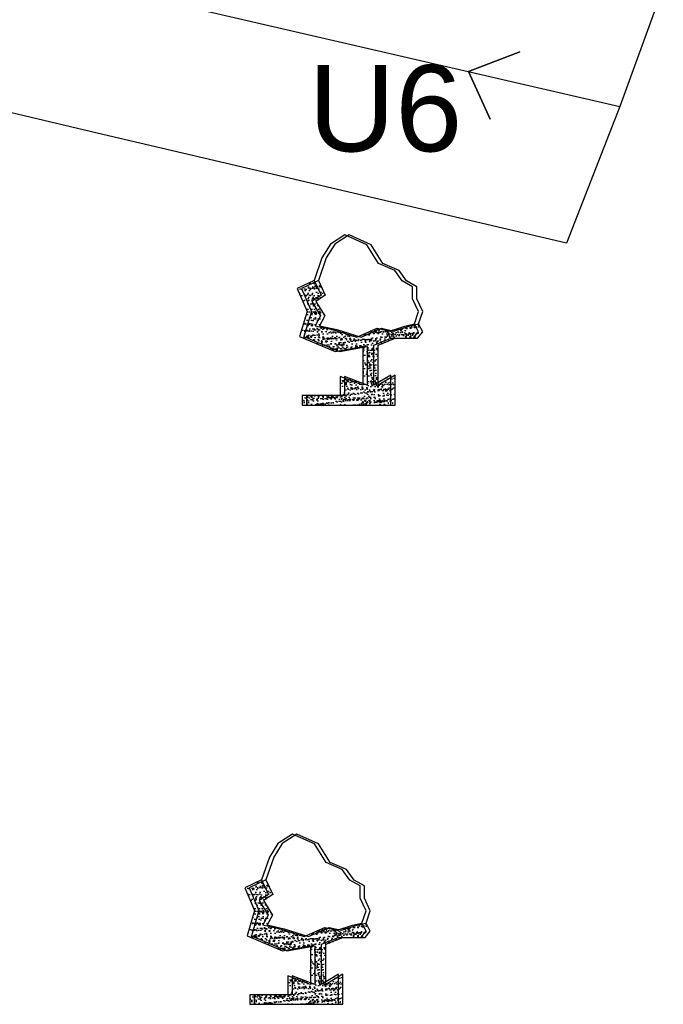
# Model space of a CAD drawing. Header units: inches. Extents: x -1841658761 to 3039153, y 1727 to 2165588347.
# Tile 24 of 41: x 10816 to 10848, y 4512 to 4561. Entities that reach past the tile are written whole.
import ezdxf

# ---------------------------------------------------------------- set-up
doc = ezdxf.new("R2010")
doc.units = ezdxf.units.IN
doc.header["$MEASUREMENT"] = 0
pattern_1 = [(50, (9885.0788, 4376.8484), (0.5715667, -0.0500056), [0.05976563, -0.65742187]), (355, (9885.0788, 4376.8484), (-0.11056747, 0.5994031), [0.0478125, -0.5259375]), (100.451444, (9885.1264, 4376.84425), (0.46099924, 0.5493975), [0.05079297, -0.55872262]), (46.1842, (9885.0788, 4377.0078), (0.85045794, -0.1318982), [0.0896484, -0.9861328]), (96.63564, (9885.1497, 4376.9968), (0.74480874, 0.77625076), [0.0761895, -0.8380844]), (351.18416, (9885.0788, 4377.0078), (0.7448087, 0.77625076), [0.07171875, -0.78890625]), (21, (9885.1585, 4376.96794), (0.4756603, -0.32083693), [0.05976563, -0.65742187]), (326, (9885.1585, 4376.96794), (0.1938919, 0.57785394), [0.0478125, -0.5259375]), (71.451445, (9885.1981, 4376.9412), (0.6695522, 0.257017), [0.05079296, -0.55872262]), (37.5, (9885.0788, 4376.84841), (0.009689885, 0.26527479), [0, -0.5195625, 0, -0.53390625, 0, -0.52792969]), (7.5, (9885.0788, 4376.8484), (0.20963354, 0.31429683), [0, -0.30440625, 0, -0.507609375, 0, -0.20121094]), (327.5, (9884.9011, 4376.84841), (0.425389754, -0.017973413), [0, -0.19921875, 0, -0.6215625, 0, -0.82476562]), (317.5, (9884.8214, 4376.8484), (0.46472648, 0.07977116), [0, -0.25898437, 0, -0.41278125, 0, -0.58570312])]
pattern_2 = [(50, (9882.4964, 4347.32445), (0.5715667, -0.0500056), [0.05976563, -0.65742187]), (355, (9882.4964, 4347.32445), (-0.11056747, 0.5994031), [0.0478125, -0.5259375]), (100.451444, (9882.544, 4347.3203), (0.46099924, 0.5493975), [0.05079297, -0.55872262]), (46.1842, (9882.4964, 4347.4838), (0.85045794, -0.1318982), [0.0896484, -0.9861328]), (96.63564, (9882.56725, 4347.4728), (0.74480874, 0.77625076), [0.0761895, -0.8380844]), (351.18416, (9882.4964, 4347.4838), (0.7448087, 0.77625076), [0.07171875, -0.78890625]), (21, (9882.57607, 4347.444), (0.4756603, -0.32083693), [0.05976563, -0.65742187]), (326, (9882.57607, 4347.444), (0.1938919, 0.57785394), [0.0478125, -0.5259375]), (71.451445, (9882.6157, 4347.41725), (0.6695522, 0.257017), [0.05079296, -0.55872262]), (37.5, (9882.49638, 4347.32445), (0.009689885, 0.26527479), [0, -0.5195625, 0, -0.53390625, 0, -0.52792969]), (7.5, (9882.49638, 4347.32445), (0.20963354, 0.31429683), [0, -0.30440625, 0, -0.507609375, 0, -0.20121094]), (327.5, (9882.31868, 4347.32445), (0.425389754, -0.017973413), [0, -0.19921875, 0, -0.6215625, 0, -0.82476562]), (317.5, (9882.239, 4347.32445), (0.46472648, 0.07977116), [0, -0.25898437, 0, -0.41278125, 0, -0.58570312])]

msp = doc.modelspace()

# ---------------------------------------------------------------- hatches: boundary and pattern name
at = {"ltscale": 0.02}
h = msp.add_hatch(dxfattribs=at)
h.set_pattern_fill('AR-CONC', color=256, scale=0.079687)
h.set_pattern_definition([(50, (9884.8663, 4376.8484), (0.5715667, -0.0500056), [0.05976563, -0.65742187]), (355, (9884.8663, 4376.8484), (-0.11056747, 0.5994031), [0.0478125, -0.5259375]), (100.451444, (9884.9139, 4376.84425), (0.46099924, 0.5493975), [0.05079297, -0.55872262]), (46.1842, (9884.8663, 4377.0078), (0.85045794, -0.1318982), [0.0896484, -0.9861328]), (96.63564, (9884.9372, 4376.9968), (0.74480874, 0.77625076), [0.0761895, -0.8380844]), (351.18416, (9884.8663, 4377.0078), (0.7448087, 0.77625076), [0.07171875, -0.78890625]), (21, (9884.946, 4376.96794), (0.4756603, -0.32083693), [0.05976563, -0.65742187]), (326, (9884.946, 4376.96794), (0.1938919, 0.57785394), [0.0478125, -0.5259375]), (71.451445, (9884.9856, 4376.9412), (0.6695522, 0.257017), [0.05079296, -0.55872262]), (37.5, (9884.8663, 4376.84841), (0.009689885, 0.26527479), [0, -0.5195625, 0, -0.53390625, 0, -0.52792969]), (7.5, (9884.8663, 4376.8484), (0.20963354, 0.31429683), [0, -0.30440625, 0, -0.507609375, 0, -0.20121094]), (327.5, (9884.6886, 4376.84841), (0.425389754, -0.017973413), [0, -0.19921875, 0, -0.6215625, 0, -0.82476562]), (317.5, (9884.6089, 4376.8484), (0.46472648, 0.07977116), [0, -0.25898437, 0, -0.41278125, 0, -0.58570312])])
h.paths.add_polyline_path([(10830.41164, 4545.9092), (10830.68253, 4546.39665), (10830.24006, 4547.10977), (10830.70059, 4547.41668), (10830.35719, 4548.13063), (10829.52975, 4547.74003), (10830.01242, 4546.61418), (10829.64468, 4545.37344), (10831.39148, 4544.63819), (10832.76897, 4544.88579), (10832.76897, 4542.97379), (10831.65027, 4543.40669), (10831.65027, 4542.46873), (10829.77372, 4542.46873), (10829.77372, 4541.99976), (10834.14029, 4541.99976), (10834.14029, 4543.47885), (10833.31029, 4542.97379), (10833.31029, 4544.95794), (10834.14923, 4545.29663), (10835.24076, 4545.29663), (10835.50022, 4545.60497), (10835.30067, 4546.00394), (10834.82878, 4545.89129), (10834.08438, 4545.64626), (10833.46706, 4545.79146), (10832.45939, 4545.34678), (10831.26043, 4545.71964)])
h = msp.add_hatch(dxfattribs=at)
h.set_pattern_fill('AR-CONC', color=256, scale=0.079687)
h.set_pattern_definition(pattern_1)
h.paths.add_polyline_path([(10830.62414, 4545.9092), (10830.89503, 4546.39665), (10830.45256, 4547.10977), (10830.91309, 4547.41668), (10830.56969, 4548.13063), (10829.74225, 4547.74003), (10830.22492, 4546.61418), (10829.85718, 4545.37344), (10831.60398, 4544.63819), (10832.98147, 4544.88579), (10832.98147, 4542.97379), (10831.86277, 4543.40669), (10831.86277, 4542.46873), (10829.98622, 4542.46873), (10829.98622, 4541.99976), (10834.35279, 4541.99976), (10834.35279, 4543.47885), (10833.52279, 4542.97379), (10833.52279, 4544.95794), (10834.36173, 4545.29663), (10835.45326, 4545.29663), (10835.71272, 4545.60497), (10835.51317, 4546.00394), (10835.04128, 4545.89129), (10834.29688, 4545.64626), (10833.67956, 4545.79146), (10832.67189, 4545.34678), (10831.47293, 4545.71964)])
h = msp.add_hatch(dxfattribs=at)
h.set_pattern_fill('AR-CONC', color=256, scale=0.079687)
h.set_pattern_definition(pattern_1)
h.paths.add_polyline_path([(10830.62414, 4545.9092), (10830.89503, 4546.39665), (10830.45256, 4547.10977), (10830.91309, 4547.41668), (10830.56969, 4548.13063), (10829.74225, 4547.74003), (10830.22492, 4546.61418), (10829.85718, 4545.37344), (10831.60398, 4544.63819), (10832.98147, 4544.88579), (10832.98147, 4542.97379), (10831.86277, 4543.40669), (10831.86277, 4542.46873), (10829.98622, 4542.46873), (10829.98622, 4541.99976), (10834.35279, 4541.99976), (10834.35279, 4543.47885), (10833.52279, 4542.97379), (10833.52279, 4544.95794), (10834.36173, 4545.29663), (10835.45326, 4545.29663), (10835.71272, 4545.60497), (10835.51317, 4546.00394), (10835.04128, 4545.89129), (10834.29688, 4545.64626), (10833.67956, 4545.79146), (10832.67189, 4545.34678), (10831.47293, 4545.71964)])
h = msp.add_hatch(dxfattribs=at)
h.set_pattern_fill('AR-CONC', color=256, scale=0.079687)
h.set_pattern_definition([(50, (9882.2839, 4347.32445), (0.5715667, -0.0500056), [0.05976563, -0.65742187]), (355, (9882.2839, 4347.32445), (-0.11056747, 0.5994031), [0.0478125, -0.5259375]), (100.451444, (9882.3315, 4347.3203), (0.46099924, 0.5493975), [0.05079297, -0.55872262]), (46.1842, (9882.2839, 4347.4838), (0.85045794, -0.1318982), [0.0896484, -0.9861328]), (96.63564, (9882.35475, 4347.4728), (0.74480874, 0.77625076), [0.0761895, -0.8380844]), (351.18416, (9882.2839, 4347.4838), (0.7448087, 0.77625076), [0.07171875, -0.78890625]), (21, (9882.36357, 4347.444), (0.4756603, -0.32083693), [0.05976563, -0.65742187]), (326, (9882.36357, 4347.444), (0.1938919, 0.57785394), [0.0478125, -0.5259375]), (71.451445, (9882.4032, 4347.41725), (0.6695522, 0.257017), [0.05079296, -0.55872262]), (37.5, (9882.28388, 4347.32445), (0.009689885, 0.26527479), [0, -0.5195625, 0, -0.53390625, 0, -0.52792969]), (7.5, (9882.28388, 4347.32445), (0.20963354, 0.31429683), [0, -0.30440625, 0, -0.507609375, 0, -0.20121094]), (327.5, (9882.10618, 4347.32445), (0.425389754, -0.017973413), [0, -0.19921875, 0, -0.6215625, 0, -0.82476562]), (317.5, (9882.0265, 4347.32445), (0.46472648, 0.07977116), [0, -0.25898437, 0, -0.41278125, 0, -0.58570312])])
h.paths.add_polyline_path([(10827.82922, 4516.38524), (10828.10012, 4516.87269), (10827.65765, 4517.58581), (10828.11817, 4517.89272), (10827.77477, 4518.60667), (10826.94733, 4518.21607), (10827.43001, 4517.09022), (10827.06227, 4515.84948), (10828.80906, 4515.11423), (10830.18656, 4515.36183), (10830.18656, 4513.44983), (10829.06786, 4513.88273), (10829.06786, 4512.94477), (10827.19131, 4512.94477), (10827.19131, 4512.4758), (10831.55788, 4512.4758), (10831.55788, 4513.95489), (10830.72788, 4513.44983), (10830.72788, 4515.43398), (10831.56681, 4515.77268), (10832.65834, 4515.77268), (10832.91781, 4516.08101), (10832.71826, 4516.47998), (10832.24636, 4516.36733), (10831.50196, 4516.1223), (10830.88464, 4516.2675), (10829.87698, 4515.82282), (10828.67801, 4516.19568)])
h = msp.add_hatch(dxfattribs=at)
h.set_pattern_fill('AR-CONC', color=256, scale=0.079687)
h.set_pattern_definition(pattern_2)
h.paths.add_polyline_path([(10828.04172, 4516.38524), (10828.31262, 4516.87269), (10827.87015, 4517.58581), (10828.33067, 4517.89272), (10827.98727, 4518.60667), (10827.15983, 4518.21607), (10827.64251, 4517.09022), (10827.27477, 4515.84948), (10829.02156, 4515.11423), (10830.39906, 4515.36183), (10830.39906, 4513.44983), (10829.28036, 4513.88273), (10829.28036, 4512.94477), (10827.40381, 4512.94477), (10827.40381, 4512.4758), (10831.77038, 4512.4758), (10831.77038, 4513.95489), (10830.94038, 4513.44983), (10830.94038, 4515.43398), (10831.77931, 4515.77268), (10832.87084, 4515.77268), (10833.13031, 4516.08101), (10832.93076, 4516.47998), (10832.45886, 4516.36733), (10831.71446, 4516.1223), (10831.09714, 4516.2675), (10830.08948, 4515.82282), (10828.89051, 4516.19568)])
h = msp.add_hatch(dxfattribs=at)
h.set_pattern_fill('AR-CONC', color=256, scale=0.079687)
h.set_pattern_definition(pattern_2)
h.paths.add_polyline_path([(10828.04172, 4516.38524), (10828.31262, 4516.87269), (10827.87015, 4517.58581), (10828.33067, 4517.89272), (10827.98727, 4518.60667), (10827.15983, 4518.21607), (10827.64251, 4517.09022), (10827.27477, 4515.84948), (10829.02156, 4515.11423), (10830.39906, 4515.36183), (10830.39906, 4513.44983), (10829.28036, 4513.88273), (10829.28036, 4512.94477), (10827.40381, 4512.94477), (10827.40381, 4512.4758), (10831.77038, 4512.4758), (10831.77038, 4513.95489), (10830.94038, 4513.44983), (10830.94038, 4515.43398), (10831.77931, 4515.77268), (10832.87084, 4515.77268), (10833.13031, 4516.08101), (10832.93076, 4516.47998), (10832.45886, 4516.36733), (10831.71446, 4516.1223), (10831.09714, 4516.2675), (10830.08948, 4515.82282), (10828.89051, 4516.19568)])

# ---------------------------------------------------------------- linework, layer by layer
for p, q in [((10807.6862, 4565.42896), (10845.43177, 4556.71471)), ((10847.57168, 4562.60476), (10845.43177, 4556.71471)), ((10819.67042, 4555.40181), (10803.99538, 4559.12226)), ((10837.97171, 4558.437), (10840.4982, 4559.40743)), ((10840.4982, 4559.40743), (10837.97171, 4558.437)), ((10837.97171, 4558.437), (10839.04479, 4556.08933)), ((10839.04479, 4556.08933), (10837.97171, 4558.437)), ((10845.43177, 4556.71471), (10842.79494, 4549.97598)), ((10842.79494, 4549.97598), (10819.67042, 4555.40181)), ((10831.87415, 4550.38233), (10831.16164, 4549.9228)), ((10832.08665, 4550.38233), (10831.37414, 4549.9228)), ((10832.08665, 4550.38233), (10831.37414, 4549.9228)), ((10832.95442, 4549.89983), (10831.87415, 4550.38233)), ((10833.16692, 4549.89983), (10832.08665, 4550.38233)), ((10833.16692, 4549.89983), (10832.08665, 4550.38233)), ((10831.16164, 4549.9228), (10830.74792, 4549.25648)), ((10831.37414, 4549.9228), (10830.96042, 4549.25648)), ((10831.37414, 4549.9228), (10830.96042, 4549.25648)), ((10833.52902, 4548.98076), (10832.95442, 4549.89983)), ((10833.74152, 4548.98076), (10833.16692, 4549.89983)), ((10833.74152, 4548.98076), (10833.16692, 4549.89983)), ((10830.74792, 4549.25648), (10830.35719, 4548.13063)), ((10830.96042, 4549.25648), (10830.56969, 4548.13063)), ((10830.96042, 4549.25648), (10830.56969, 4548.13063)), ((10834.33347, 4548.63611), (10833.52902, 4548.98076)), ((10834.54597, 4548.63611), (10833.74152, 4548.98076)), ((10834.54597, 4548.63611), (10833.74152, 4548.98076)), ((10834.70211, 4548.11853), (10834.33347, 4548.63611)), ((10834.91461, 4548.11853), (10834.54597, 4548.63611)), ((10834.91461, 4548.11853), (10834.54597, 4548.63611)), ((10830.35719, 4548.13063), (10829.52975, 4547.74003)), ((10830.56969, 4548.13063), (10829.74225, 4547.74003)), ((10830.56969, 4548.13063), (10829.74225, 4547.74003)), ((10830.35719, 4548.13063), (10830.70059, 4547.41668)), ((10830.56969, 4548.13063), (10830.91309, 4547.41668)), ((10830.56969, 4548.13063), (10830.91309, 4547.41668)), ((10835.21681, 4547.83127), (10834.70211, 4548.11853)), ((10835.42931, 4547.83127), (10834.91461, 4548.11853)), ((10835.42931, 4547.83127), (10834.91461, 4548.11853)), ((10829.52975, 4547.74003), (10830.01242, 4546.61418)), ((10829.74225, 4547.74003), (10830.22492, 4546.61418)), ((10829.74225, 4547.74003), (10830.22492, 4546.61418)), ((10835.21681, 4547.23716), (10835.21681, 4547.83127)), ((10835.42931, 4547.23716), (10835.42931, 4547.83127)), ((10835.42931, 4547.23716), (10835.42931, 4547.83127)), ((10830.70059, 4547.41668), (10830.24006, 4547.10977)), ((10830.24006, 4547.10977), (10830.68253, 4546.39665)), ((10830.91309, 4547.41668), (10830.45256, 4547.10977)), ((10830.91309, 4547.41668), (10830.45256, 4547.10977)), ((10830.45256, 4547.10977), (10830.89503, 4546.39665)), ((10830.45256, 4547.10977), (10830.89503, 4546.39665)), ((10835.50022, 4546.60238), (10835.21681, 4547.23716)), ((10835.71272, 4546.60238), (10835.42931, 4547.23716)), ((10835.71272, 4546.60238), (10835.42931, 4547.23716)), ((10830.01242, 4546.61418), (10829.64468, 4545.37344)), ((10830.22492, 4546.61418), (10829.85718, 4545.37344)), ((10830.22492, 4546.61418), (10829.85718, 4545.37344)), ((10835.30067, 4546.00394), (10835.50022, 4546.60238)), ((10835.51317, 4546.00394), (10835.71272, 4546.60238)), ((10835.51317, 4546.00394), (10835.71272, 4546.60238)), ((10830.68253, 4546.39665), (10830.41164, 4545.9092)), ((10830.89503, 4546.39665), (10830.62414, 4545.9092)), ((10830.89503, 4546.39665), (10830.62414, 4545.9092)), ((10830.41164, 4545.9092), (10831.26043, 4545.71964)), ((10830.62414, 4545.9092), (10831.47293, 4545.71964)), ((10830.62414, 4545.9092), (10831.47293, 4545.71964)), ((10831.26043, 4545.71964), (10832.45939, 4545.34678)), ((10831.47293, 4545.71964), (10832.67189, 4545.34678)), ((10831.47293, 4545.71964), (10832.67189, 4545.34678)), ((10832.45939, 4545.34678), (10833.46706, 4545.79146)), ((10832.67189, 4545.34678), (10833.67956, 4545.79146)), ((10832.67189, 4545.34678), (10833.67956, 4545.79146)), ((10833.46706, 4545.79146), (10834.08438, 4545.64626)), ((10833.67956, 4545.79146), (10834.29688, 4545.64626)), ((10833.67956, 4545.79146), (10834.29688, 4545.64626)), ((10834.08438, 4545.64626), (10834.82878, 4545.89129)), ((10834.29688, 4545.64626), (10835.04128, 4545.89129)), ((10834.29688, 4545.64626), (10835.04128, 4545.89129)), ((10834.82878, 4545.89129), (10835.30067, 4546.00394)), ((10835.04128, 4545.89129), (10835.51317, 4546.00394)), ((10835.04128, 4545.89129), (10835.51317, 4546.00394)), ((10835.24076, 4545.29663), (10835.50022, 4545.60497)), ((10835.50022, 4545.60497), (10835.30067, 4546.00394)), ((10835.45326, 4545.29663), (10835.71272, 4545.60497)), ((10835.45326, 4545.29663), (10835.71272, 4545.60497)), ((10835.71272, 4545.60497), (10835.51317, 4546.00394)), ((10835.71272, 4545.60497), (10835.51317, 4546.00394)), ((10829.64468, 4545.37344), (10831.39148, 4544.63819)), ((10829.85718, 4545.37344), (10831.60398, 4544.63819)), ((10829.85718, 4545.37344), (10831.60398, 4544.63819)), ((10833.31029, 4544.95794), (10834.14923, 4545.29663)), ((10833.52279, 4544.95794), (10834.36173, 4545.29663)), ((10833.52279, 4544.95794), (10834.36173, 4545.29663)), ((10834.14923, 4545.29663), (10835.24076, 4545.29663)), ((10834.36173, 4545.29663), (10835.45326, 4545.29663)), ((10834.36173, 4545.29663), (10835.45326, 4545.29663)), ((10831.39148, 4544.63819), (10832.76897, 4544.88579)), ((10831.60398, 4544.63819), (10832.98147, 4544.88579)), ((10831.60398, 4544.63819), (10832.98147, 4544.88579)), ((10832.76897, 4544.88579), (10832.76897, 4542.97379)), ((10832.98147, 4544.88579), (10832.98147, 4542.97379)), ((10832.98147, 4544.88579), (10832.98147, 4542.97379)), ((10833.31029, 4542.97379), (10833.31029, 4544.95794)), ((10833.52279, 4542.97379), (10833.52279, 4544.95794)), ((10833.52279, 4542.97379), (10833.52279, 4544.95794)), ((10832.76897, 4542.97379), (10831.65027, 4543.40669)), ((10831.65027, 4543.40669), (10831.65027, 4542.46873)), ((10832.98147, 4542.97379), (10831.86277, 4543.40669)), ((10831.86277, 4543.40669), (10831.86277, 4542.46873)), ((10832.98147, 4542.97379), (10831.86277, 4543.40669)), ((10831.86277, 4543.40669), (10831.86277, 4542.46873)), ((10834.14029, 4543.47885), (10833.31029, 4542.97379)), ((10834.35279, 4543.47885), (10833.52279, 4542.97379)), ((10834.35279, 4543.47885), (10833.52279, 4542.97379)), ((10834.14029, 4541.99976), (10834.14029, 4543.47885)), ((10834.35279, 4541.99976), (10834.35279, 4543.47885)), ((10834.35279, 4541.99976), (10834.35279, 4543.47885)), ((10831.65027, 4542.46873), (10829.77372, 4542.46873)), ((10829.77372, 4542.46873), (10829.77372, 4541.99976)), ((10831.86277, 4542.46873), (10829.98622, 4542.46873)), ((10829.98622, 4542.46873), (10829.98622, 4541.99976)), ((10831.86277, 4542.46873), (10829.98622, 4542.46873)), ((10829.98622, 4542.46873), (10829.98622, 4541.99976)), ((10829.77372, 4541.99976), (10834.14029, 4541.99976)), ((10829.98622, 4541.99976), (10834.35279, 4541.99976)), ((10829.98622, 4541.99976), (10834.35279, 4541.99976)), ((10829.29173, 4520.85837), (10828.57923, 4520.39884)), ((10829.50423, 4520.85837), (10828.79173, 4520.39884)), ((10829.50423, 4520.85837), (10828.79173, 4520.39884)), ((10830.372, 4520.37587), (10829.29173, 4520.85837)), ((10830.5845, 4520.37587), (10829.50423, 4520.85837)), ((10830.5845, 4520.37587), (10829.50423, 4520.85837)), ((10828.57923, 4520.39884), (10828.16551, 4519.73252)), ((10828.79173, 4520.39884), (10828.37801, 4519.73252)), ((10828.79173, 4520.39884), (10828.37801, 4519.73252)), ((10830.9466, 4519.4568), (10830.372, 4520.37587)), ((10831.1591, 4519.4568), (10830.5845, 4520.37587)), ((10831.1591, 4519.4568), (10830.5845, 4520.37587)), ((10828.16551, 4519.73252), (10827.77477, 4518.60667)), ((10828.37801, 4519.73252), (10827.98727, 4518.60667)), ((10828.37801, 4519.73252), (10827.98727, 4518.60667)), ((10831.75105, 4519.11216), (10830.9466, 4519.4568)), ((10831.96355, 4519.11216), (10831.1591, 4519.4568)), ((10831.96355, 4519.11216), (10831.1591, 4519.4568)), ((10832.1197, 4518.59457), (10831.75105, 4519.11216)), ((10832.3322, 4518.59457), (10831.96355, 4519.11216)), ((10832.3322, 4518.59457), (10831.96355, 4519.11216)), ((10827.77477, 4518.60667), (10826.94733, 4518.21607)), ((10827.98727, 4518.60667), (10827.15983, 4518.21607)), ((10827.98727, 4518.60667), (10827.15983, 4518.21607)), ((10827.77477, 4518.60667), (10828.11817, 4517.89272)), ((10827.98727, 4518.60667), (10828.33067, 4517.89272)), ((10827.98727, 4518.60667), (10828.33067, 4517.89272)), ((10832.6344, 4518.30731), (10832.1197, 4518.59457)), ((10832.8469, 4518.30731), (10832.3322, 4518.59457)), ((10832.8469, 4518.30731), (10832.3322, 4518.59457)), ((10826.94733, 4518.21607), (10827.43001, 4517.09022)), ((10827.15983, 4518.21607), (10827.64251, 4517.09022)), ((10827.15983, 4518.21607), (10827.64251, 4517.09022)), ((10828.11817, 4517.89272), (10827.65765, 4517.58581)), ((10828.33067, 4517.89272), (10827.87015, 4517.58581)), ((10828.33067, 4517.89272), (10827.87015, 4517.58581)), ((10832.6344, 4517.7132), (10832.6344, 4518.30731)), ((10832.8469, 4517.7132), (10832.8469, 4518.30731)), ((10832.8469, 4517.7132), (10832.8469, 4518.30731)), ((10827.65765, 4517.58581), (10828.10012, 4516.87269)), ((10827.87015, 4517.58581), (10828.31262, 4516.87269)), ((10827.87015, 4517.58581), (10828.31262, 4516.87269)), ((10832.91781, 4517.07842), (10832.6344, 4517.7132)), ((10833.13031, 4517.07842), (10832.8469, 4517.7132)), ((10833.13031, 4517.07842), (10832.8469, 4517.7132)), ((10827.43001, 4517.09022), (10827.06227, 4515.84948)), ((10827.64251, 4517.09022), (10827.27477, 4515.84948)), ((10827.64251, 4517.09022), (10827.27477, 4515.84948)), ((10832.71826, 4516.47998), (10832.91781, 4517.07842)), ((10832.93076, 4516.47998), (10833.13031, 4517.07842)), ((10832.93076, 4516.47998), (10833.13031, 4517.07842)), ((10828.10012, 4516.87269), (10827.82922, 4516.38524)), ((10828.31262, 4516.87269), (10828.04172, 4516.38524)), ((10828.31262, 4516.87269), (10828.04172, 4516.38524)), ((10832.24636, 4516.36733), (10832.71826, 4516.47998)), ((10832.45886, 4516.36733), (10832.93076, 4516.47998)), ((10832.45886, 4516.36733), (10832.93076, 4516.47998)), ((10832.91781, 4516.08101), (10832.71826, 4516.47998)), ((10833.13031, 4516.08101), (10832.93076, 4516.47998)), ((10833.13031, 4516.08101), (10832.93076, 4516.47998)), ((10827.82922, 4516.38524), (10828.67801, 4516.19568)), ((10828.04172, 4516.38524), (10828.89051, 4516.19568)), ((10828.04172, 4516.38524), (10828.89051, 4516.19568)), ((10828.67801, 4516.19568), (10829.87698, 4515.82282)), ((10828.89051, 4516.19568), (10830.08948, 4515.82282)), ((10828.89051, 4516.19568), (10830.08948, 4515.82282)), ((10829.87698, 4515.82282), (10830.88464, 4516.2675)), ((10830.08948, 4515.82282), (10831.09714, 4516.2675)), ((10830.08948, 4515.82282), (10831.09714, 4516.2675)), ((10830.88464, 4516.2675), (10831.50196, 4516.1223)), ((10831.09714, 4516.2675), (10831.71446, 4516.1223)), ((10831.09714, 4516.2675), (10831.71446, 4516.1223)), ((10831.50196, 4516.1223), (10832.24636, 4516.36733)), ((10831.71446, 4516.1223), (10832.45886, 4516.36733)), ((10831.71446, 4516.1223), (10832.45886, 4516.36733)), ((10832.65834, 4515.77268), (10832.91781, 4516.08101)), ((10832.87084, 4515.77268), (10833.13031, 4516.08101)), ((10832.87084, 4515.77268), (10833.13031, 4516.08101)), ((10827.06227, 4515.84948), (10828.80906, 4515.11423)), ((10827.27477, 4515.84948), (10829.02156, 4515.11423)), ((10827.27477, 4515.84948), (10829.02156, 4515.11423)), ((10830.72788, 4515.43398), (10831.56681, 4515.77268)), ((10830.94038, 4515.43398), (10831.77931, 4515.77268)), ((10830.94038, 4515.43398), (10831.77931, 4515.77268)), ((10831.56681, 4515.77268), (10832.65834, 4515.77268)), ((10831.77931, 4515.77268), (10832.87084, 4515.77268)), ((10831.77931, 4515.77268), (10832.87084, 4515.77268)), ((10828.80906, 4515.11423), (10830.18656, 4515.36183)), ((10829.02156, 4515.11423), (10830.39906, 4515.36183)), ((10829.02156, 4515.11423), (10830.39906, 4515.36183)), ((10830.18656, 4515.36183), (10830.18656, 4513.44983)), ((10830.39906, 4515.36183), (10830.39906, 4513.44983)), ((10830.39906, 4515.36183), (10830.39906, 4513.44983)), ((10830.72788, 4513.44983), (10830.72788, 4515.43398)), ((10830.94038, 4513.44983), (10830.94038, 4515.43398)), ((10830.94038, 4513.44983), (10830.94038, 4515.43398)), ((10830.18656, 4513.44983), (10829.06786, 4513.88273)), ((10829.06786, 4513.88273), (10829.06786, 4512.94477)), ((10830.39906, 4513.44983), (10829.28036, 4513.88273)), ((10829.28036, 4513.88273), (10829.28036, 4512.94477)), ((10830.39906, 4513.44983), (10829.28036, 4513.88273)), ((10829.28036, 4513.88273), (10829.28036, 4512.94477)), ((10831.55788, 4513.95489), (10830.72788, 4513.44983)), ((10831.77038, 4513.95489), (10830.94038, 4513.44983)), ((10831.77038, 4513.95489), (10830.94038, 4513.44983)), ((10831.55788, 4512.4758), (10831.55788, 4513.95489)), ((10831.77038, 4512.4758), (10831.77038, 4513.95489)), ((10831.77038, 4512.4758), (10831.77038, 4513.95489)), ((10829.06786, 4512.94477), (10827.19131, 4512.94477)), ((10827.19131, 4512.94477), (10827.19131, 4512.4758)), ((10829.28036, 4512.94477), (10827.40381, 4512.94477)), ((10827.40381, 4512.94477), (10827.40381, 4512.4758)), ((10829.28036, 4512.94477), (10827.40381, 4512.94477)), ((10827.40381, 4512.94477), (10827.40381, 4512.4758)), ((10827.19131, 4512.4758), (10831.55788, 4512.4758)), ((10827.40381, 4512.4758), (10831.77038, 4512.4758)), ((10827.40381, 4512.4758), (10831.77038, 4512.4758))]:
    msp.add_line(p, q, dxfattribs=at)

# ---------------------------------------------------------------- texts
at = {"ltscale": 5, "insert": (10830.07503, 4558.75053), "char_height": 3.1875, "attachment_point": 1}
msp.add_mtext('{\\fArial|b0|i0|c0|p34;\\H1.3333x;U6}', dxfattribs=at)

doc.saveas('drawing.dxf')
